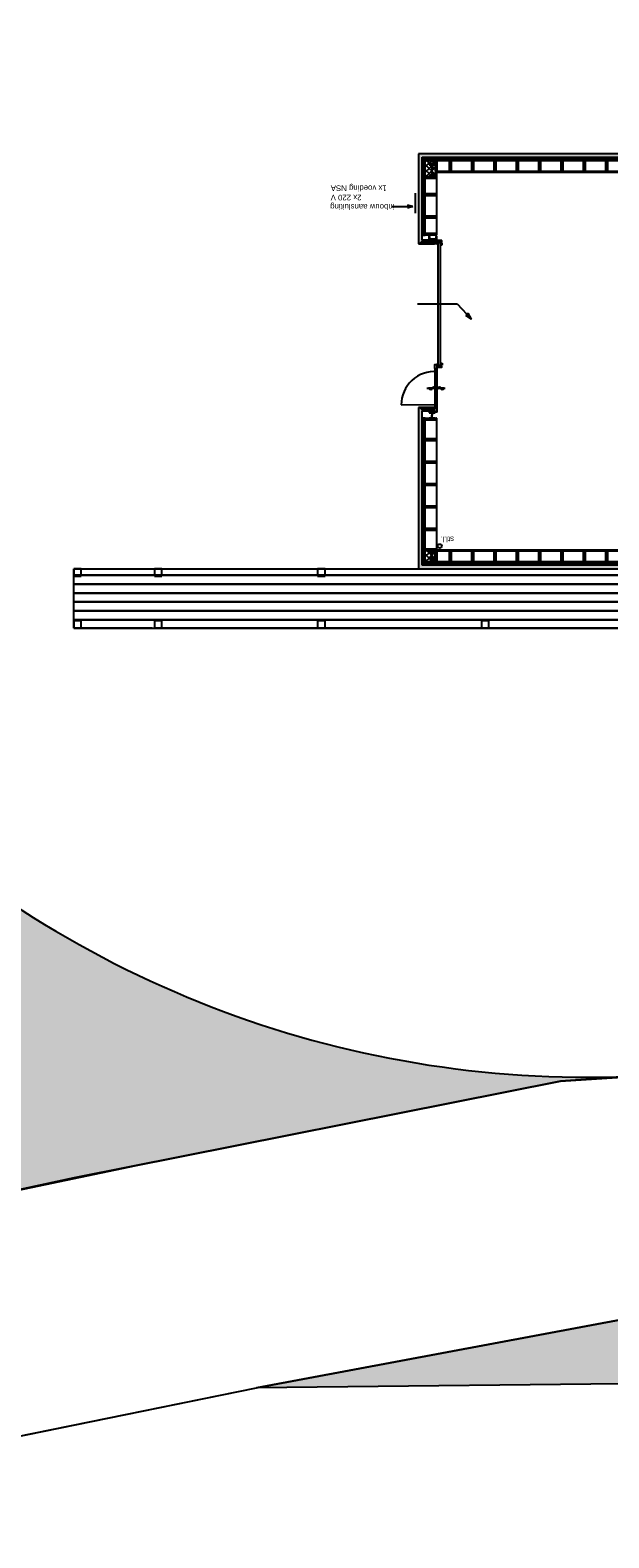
# Model space of a CAD drawing. Header units: metres. Extents: x 69472 to 71247, y 407524 to 411041.
# Tile 4 of 18: x 70286 to 70301, y 409247 to 409287. Entities that reach past the tile are written whole.
import ezdxf

# ---------------------------------------------------------------- set-up
doc = ezdxf.new("R2010")
doc.units = ezdxf.units.M
for name, color, linetype in [('N-BOCHTVERBREDING', 251, 'Continuous'), ('N-BOCHTVERBREDING-A', 253, 'Continuous'), ('N-GEBOUW', 251, 'Continuous')]:
    doc.layers.add(name, color=color, linetype=linetype)
doc.layers.add('N-OVERIG', color=251, linetype='Continuous', lineweight=5)
doc.styles.add('Arial', font='arial.ttf')

msp = doc.modelspace()

# ---------------------------------------------------------------- hatches: boundary and pattern name
at = {"layer": 'N-BOCHTVERBREDING-A', "lineweight": -2, "transparency": 33554534}
h = msp.add_hatch(color=256, dxfattribs=at)
h.dxf.hatch_style = 1
edge = h.paths.add_edge_path()
edge.add_line((70302.661, 409259.18), (70300.08, 409259.01))
edge.add_line((70300.08, 409259.01), (70287.02, 409256.42))
edge.add_line((70287.02, 409256.42), (70282.11, 409255.36))
edge.add_line((70282.11, 409255.36), (70278.82, 409255.71))
edge.add_line((70278.82, 409255.71), (70274.75, 409258.18))
edge.add_line((70274.75, 409258.18), (70272.49, 409261.76))
edge.add_line((70272.49, 409261.76), (70272.03, 409270.27))
edge.add_line((70272.03, 409270.27), (70272.18, 409278.53))
edge.add_line((70272.18, 409278.53), (70272.55, 409282.08))
edge.add_line((70272.55, 409282.08), (70272.818, 409287.227))
edge.add_arc((70300.818, 409287.12), 28, 179.7801, 273.7749)
h = msp.add_hatch(color=256, dxfattribs=at)
h.dxf.hatch_style = 1
h.paths.add_polyline_path([(70303.346, 409250.902), (70291.92, 409250.78), (70303.26, 409252.9), (70316.46, 409253.47), (70330.55, 409253.79), (70367.27, 409254.94), (70406.15, 409256), (70417.861, 409256.375), (70399.397, 409253.815), (70367.325, 409252.941), (70330.604, 409251.791), (70316.526, 409251.471)])
at = {"layer": 'N-GEBOUW', "lineweight": -2}
for points in [[(70296.267, 409283.918), (70296.362, 409283.823), (70313.535, 409283.824), (70313.535, 409283.919)], [(70296.267, 409281.499), (70296.362, 409281.594), (70296.362, 409283.823), (70296.267, 409283.918)], [(70296.362, 409281.594), (70296.267, 409281.499), (70296.695, 409281.5), (70296.695, 409281.595)], [(70296.695, 409277.012), (70296.695, 409277.107), (70296.267, 409277.106), (70296.362, 409277.011)], [(70296.267, 409272.773), (70296.362, 409272.868), (70296.362, 409277.011), (70296.267, 409277.106)], [(70302.357, 409272.773), (70302.357, 409272.868), (70296.362, 409272.868), (70296.267, 409272.773)]]:
    msp.add_hatch(color=256, dxfattribs=at).paths.add_polyline_path(points, flags=0)

# ---------------------------------------------------------------- linework, layer by layer
at = {"layer": 'N-BOCHTVERBREDING', "lineweight": -2}
msp.add_lwpolyline([(70302.661, 409259.18), (70300.08, 409259.01), (70287.02, 409256.42), (70282.11, 409255.36), (70278.82, 409255.71), (70274.75, 409258.18), (70272.49, 409261.76), (70272.03, 409270.27), (70272.18, 409278.53), (70272.55, 409282.08), (70272.818, 409287.227, 0.434785)], format="xyb", close=True, dxfattribs=at)
msp.add_lwpolyline([(70272.818, 409287.227, 0.434785), (70302.661, 409259.18)], format="xyb", dxfattribs=at)
for points in [[(70303.346, 409250.902), (70316.526, 409251.471), (70330.604, 409251.791), (70367.325, 409252.941), (70399.397, 409253.815), (70417.861, 409256.375), (70406.15, 409256), (70367.27, 409254.94), (70330.55, 409253.79), (70316.46, 409253.47), (70303.26, 409252.9), (70291.92, 409250.78)], [(70303.346, 409250.902), (70291.92, 409250.78)]]:
    msp.add_lwpolyline(points, dxfattribs=at)
at = {"layer": 'N-GEBOUW', "lineweight": -2}
for p, q in [((70313.535, 409283.919), (70296.267, 409283.918)), ((70296.267, 409283.918), (70296.267, 409281.499)), ((70296.362, 409283.823), (70313.535, 409283.824)), ((70296.362, 409281.594), (70296.362, 409283.823)), ((70296.397, 409283.788), (70296.397, 409281.729)), ((70308.066, 409283.788), (70296.397, 409283.788)), ((70296.427, 409283.758), (70296.427, 409281.729)), ((70296.427, 409281.729), (70296.427, 409283.758)), ((70308.066, 409283.758), (70296.427, 409283.758)), ((70296.427, 409283.758), (70308.066, 409283.758)), ((70296.48, 409283.736), (70296.449, 409283.704)), ((70296.449, 409281.729), (70296.449, 409283.736)), ((70296.449, 409283.736), (70308.066, 409283.736)), ((70296.519, 409283.633), (70296.449, 409283.563)), ((70296.449, 409283.626), (70296.552, 409283.523)), ((70296.552, 409283.524), (70296.449, 409283.421)), ((70296.449, 409283.485), (70296.552, 409283.382)), ((70296.48, 409283.736), (70296.552, 409283.664)), ((70296.552, 409283.666), (70296.519, 409283.633)), ((70296.622, 409283.736), (70296.552, 409283.666)), ((70296.552, 409283.664), (70296.583, 409283.633)), ((70296.712, 409283.633), (70296.552, 409283.633)), ((70296.552, 409283.633), (70296.552, 409283.622)), ((70296.552, 409283.622), (70296.61, 409283.622)), ((70296.628, 409283.6), (70296.552, 409283.524)), ((70296.552, 409283.523), (70296.589, 409283.486)), ((70296.642, 409283.473), (70296.552, 409283.383)), ((70296.596, 409283.62), (70296.628, 409283.588)), ((70296.602, 409283.473), (70296.749, 409283.326)), ((70296.749, 409283.439), (70296.613, 409283.303)), ((70296.621, 409283.736), (70296.712, 409283.646)), ((70296.628, 409283.604), (70296.628, 409283.333)), ((70296.635, 409283.333), (70296.635, 409283.604)), ((70296.647, 409283.619), (70296.636, 409283.609)), ((70296.636, 409283.58), (70296.712, 409283.504)), ((70296.653, 409283.622), (70296.712, 409283.622)), ((70296.712, 409283.543), (70296.655, 409283.486)), ((70296.712, 409283.684), (70296.66, 409283.633)), ((70296.756, 409283.736), (70296.712, 409283.736)), ((70296.712, 409283.736), (70296.712, 409283.436)), ((70296.712, 409283.622), (70296.712, 409283.633)), ((70296.712, 409283.436), (70296.756, 409283.436)), ((70296.743, 409283.473), (70296.749, 409283.467)), ((70296.749, 409283.436), (70296.749, 409281.73)), ((70308.075, 409283.436), (70296.749, 409283.436)), ((70297.1, 409283.736), (70296.756, 409283.736)), ((70296.756, 409283.736), (70296.756, 409283.436)), ((70296.756, 409283.436), (70296.756, 409283.736)), ((70296.756, 409283.436), (70297.1, 409283.436)), ((70296.764, 409281.73), (70296.764, 409283.421)), ((70296.764, 409283.421), (70308.066, 409283.421)), ((70297.1, 409283.436), (70297.1, 409283.736)), ((70297.144, 409283.736), (70297.1, 409283.736)), ((70297.1, 409283.736), (70297.1, 409283.436)), ((70297.1, 409283.436), (70297.144, 409283.436)), ((70297.7, 409283.736), (70297.144, 409283.736)), ((70297.144, 409283.736), (70297.144, 409283.436)), ((70297.144, 409283.436), (70297.144, 409283.736)), ((70297.144, 409283.436), (70297.7, 409283.436)), ((70297.7, 409283.436), (70297.7, 409283.736)), ((70297.744, 409283.736), (70297.7, 409283.736)), ((70297.7, 409283.736), (70297.7, 409283.436)), ((70297.7, 409283.436), (70297.744, 409283.436)), ((70298.3, 409283.736), (70297.744, 409283.736)), ((70297.744, 409283.736), (70297.744, 409283.436)), ((70297.744, 409283.436), (70297.744, 409283.736)), ((70297.744, 409283.436), (70298.3, 409283.436)), ((70298.3, 409283.436), (70298.3, 409283.736)), ((70298.344, 409283.736), (70298.3, 409283.736)), ((70298.3, 409283.736), (70298.3, 409283.436)), ((70298.3, 409283.436), (70298.344, 409283.436)), ((70298.9, 409283.736), (70298.344, 409283.736)), ((70298.344, 409283.736), (70298.344, 409283.436)), ((70298.344, 409283.436), (70298.344, 409283.736)), ((70298.344, 409283.436), (70298.9, 409283.436)), ((70298.9, 409283.436), (70298.9, 409283.736)), ((70298.944, 409283.736), (70298.9, 409283.736)), ((70298.9, 409283.736), (70298.9, 409283.436)), ((70298.9, 409283.436), (70298.944, 409283.436)), ((70299.5, 409283.736), (70298.944, 409283.736)), ((70298.944, 409283.736), (70298.944, 409283.436)), ((70298.944, 409283.436), (70298.944, 409283.736)), ((70298.944, 409283.436), (70299.5, 409283.436)), ((70299.5, 409283.436), (70299.5, 409283.736)), ((70299.544, 409283.736), (70299.5, 409283.736)), ((70299.5, 409283.736), (70299.5, 409283.436)), ((70299.5, 409283.436), (70299.544, 409283.436)), ((70300.1, 409283.736), (70299.544, 409283.736)), ((70299.544, 409283.736), (70299.544, 409283.436)), ((70299.544, 409283.436), (70299.544, 409283.736)), ((70299.544, 409283.436), (70300.1, 409283.436)), ((70300.1, 409283.436), (70300.1, 409283.736)), ((70300.144, 409283.736), (70300.1, 409283.736)), ((70300.1, 409283.736), (70300.1, 409283.436)), ((70300.1, 409283.436), (70300.144, 409283.436)), ((70300.7, 409283.736), (70300.144, 409283.736)), ((70300.144, 409283.736), (70300.144, 409283.436)), ((70300.144, 409283.436), (70300.144, 409283.736)), ((70300.144, 409283.436), (70300.7, 409283.436)), ((70300.7, 409283.436), (70300.7, 409283.736)), ((70300.744, 409283.736), (70300.7, 409283.736)), ((70300.7, 409283.736), (70300.7, 409283.436)), ((70300.7, 409283.436), (70300.744, 409283.436)), ((70301.3, 409283.736), (70300.744, 409283.736)), ((70300.744, 409283.736), (70300.744, 409283.436)), ((70300.744, 409283.436), (70300.744, 409283.736)), ((70300.744, 409283.436), (70301.3, 409283.436)), ((70301.3, 409283.436), (70301.3, 409283.736)), ((70301.344, 409283.736), (70301.3, 409283.736)), ((70301.3, 409283.736), (70301.3, 409283.436)), ((70301.3, 409283.436), (70301.344, 409283.436)), ((70301.9, 409283.736), (70301.344, 409283.736)), ((70301.344, 409283.736), (70301.344, 409283.436)), ((70301.344, 409283.436), (70301.344, 409283.736)), ((70301.344, 409283.436), (70301.9, 409283.436)), ((70296.449, 409283.343), (70296.489, 409283.303)), ((70296.449, 409283.259), (70296.449, 409283.303)), ((70296.449, 409283.303), (70296.749, 409283.303)), ((70296.449, 409282.838), (70296.449, 409283.259)), ((70296.449, 409283.259), (70296.749, 409283.259)), ((70296.749, 409283.259), (70296.449, 409283.259)), ((70296.552, 409283.383), (70296.472, 409283.303)), ((70296.552, 409283.382), (70296.63, 409283.303)), ((70296.61, 409283.315), (70296.552, 409283.315)), ((70296.552, 409283.315), (70296.552, 409283.303)), ((70296.552, 409283.303), (70296.712, 409283.303)), ((70296.712, 409283.315), (70296.653, 409283.315)), ((70296.712, 409283.303), (70296.712, 409283.315)), ((70296.749, 409283.303), (70296.749, 409283.259)), ((70296.749, 409283.259), (70296.749, 409282.838)), ((70296.178, 409282.862), (70296.178, 409282.318)), ((70296.749, 409282.838), (70296.449, 409282.838)), ((70296.449, 409282.794), (70296.449, 409282.838)), ((70296.449, 409282.838), (70296.749, 409282.838)), ((70296.449, 409282.238), (70296.449, 409282.794)), ((70296.449, 409282.794), (70296.749, 409282.794)), ((70296.749, 409282.794), (70296.449, 409282.794)), ((70296.749, 409282.838), (70296.749, 409282.794)), ((70296.749, 409282.794), (70296.749, 409282.238)), ((70295.544, 409282.499), (70296.12, 409282.499)), ((70296.12, 409282.499), (70295.97, 409282.539)), ((70296.12, 409282.499), (70295.97, 409282.459)), ((70296.749, 409282.238), (70296.449, 409282.238)), ((70296.449, 409282.194), (70296.449, 409282.238)), ((70296.449, 409282.238), (70296.749, 409282.238)), ((70296.749, 409282.238), (70296.749, 409282.194)), ((70296.449, 409281.773), (70296.449, 409282.194)), ((70296.449, 409282.194), (70296.749, 409282.194)), ((70296.749, 409282.194), (70296.449, 409282.194)), ((70296.749, 409282.194), (70296.749, 409281.774)), ((70296.267, 409281.499), (70296.695, 409281.5)), ((70296.695, 409281.595), (70296.362, 409281.594)), ((70296.362, 409281.594), (70296.422, 409281.594)), ((70296.397, 409281.729), (70296.427, 409281.729)), ((70296.427, 409281.729), (70296.449, 409281.729)), ((70296.749, 409281.774), (70296.449, 409281.773)), ((70296.449, 409281.773), (70296.749, 409281.774)), ((70296.449, 409281.729), (70296.449, 409281.773)), ((70296.749, 409281.73), (70296.449, 409281.729)), ((70296.552, 409281.627), (70296.552, 409281.702)), ((70296.552, 409281.702), (70296.555, 409281.702)), ((70296.752, 409281.627), (70296.552, 409281.627)), ((70296.561, 409281.696), (70296.565, 409281.646)), ((70296.576, 409281.635), (70296.727, 409281.635)), ((70296.695, 409281.5), (70296.695, 409281.595)), ((70296.704, 409281.621), (70296.704, 409281.513)), ((70296.708, 409281.621), (70296.708, 409281.513)), ((70296.758, 409281.627), (70296.71, 409281.627)), ((70296.758, 409281.623), (70296.71, 409281.623)), ((70296.71, 409281.511), (70296.758, 409281.511)), ((70296.71, 409281.507), (70296.758, 409281.507)), ((70296.739, 409281.646), (70296.743, 409281.696)), ((70296.749, 409281.774), (70296.749, 409281.73)), ((70296.749, 409281.73), (70296.764, 409281.73)), ((70296.749, 409281.702), (70296.752, 409281.702)), ((70296.752, 409281.702), (70296.752, 409281.627)), ((70296.76, 409281.513), (70296.76, 409281.621)), ((70296.764, 409281.513), (70296.764, 409281.621)), ((70296.764, 409281.502), (70296.764, 409281.582)), ((70296.766, 409281.585), (70296.894, 409281.585)), ((70296.894, 409281.583), (70296.766, 409281.583)), ((70296.766, 409281.582), (70296.766, 409281.502)), ((70296.766, 409281.502), (70296.775, 409281.502)), ((70296.775, 409281.5), (70296.766, 409281.5)), ((70296.776, 409281.502), (70296.776, 409281.511)), ((70296.777, 409281.499), (70296.777, 409281.499)), ((70296.777, 409281.499), (70296.777, 409281.499)), ((70296.777, 409281.499), (70296.777, 409281.499)), ((70296.778, 409281.511), (70296.778, 409281.502)), ((70296.78, 409281.499), (70296.778, 409281.498)), ((70296.778, 409281.498), (70296.78, 409281.499)), ((70296.778, 409281.498), (70296.78, 409281.499)), ((70296.78, 409281.512), (70296.779, 409281.509)), ((70296.779, 409281.509), (70296.779, 409281.503)), ((70296.78, 409281.516), (70296.781, 409281.516)), ((70296.781, 409281.514), (70296.78, 409281.514)), ((70296.781, 409281.512), (70296.78, 409281.512)), ((70296.781, 409281.5), (70296.78, 409281.5)), ((70296.78, 409281.5), (70296.781, 409281.5)), ((70296.78, 409281.5), (70296.781, 409281.5)), ((70296.783, 409281.509), (70296.781, 409281.512)), ((70296.783, 409281.502), (70296.783, 409281.509)), ((70296.787, 409281.502), (70296.783, 409281.502)), ((70296.787, 409281.502), (70296.783, 409281.502)), ((70296.787, 409281.502), (70296.783, 409281.502)), ((70296.784, 409281.502), (70296.784, 409281.511)), ((70296.786, 409281.502), (70296.784, 409281.502)), ((70296.789, 409281.5), (70296.784, 409281.5)), ((70296.784, 409281.5), (70296.789, 409281.5)), ((70296.784, 409281.5), (70296.789, 409281.5)), ((70296.787, 409281.517), (70296.786, 409281.515)), ((70296.787, 409281.517), (70296.786, 409281.515)), ((70296.787, 409281.517), (70296.786, 409281.515)), ((70296.786, 409281.514), (70296.787, 409281.513)), ((70296.786, 409281.514), (70296.787, 409281.513)), ((70296.786, 409281.514), (70296.787, 409281.513)), ((70296.786, 409281.511), (70296.786, 409281.502)), ((70296.787, 409281.511), (70296.787, 409281.502)), ((70296.787, 409281.511), (70296.787, 409281.502)), ((70296.787, 409281.511), (70296.787, 409281.502)), ((70296.788, 409281.517), (70296.788, 409281.517)), ((70296.789, 409281.516), (70296.789, 409281.5)), ((70296.789, 409281.5), (70296.789, 409281.516)), ((70296.789, 409281.5), (70296.789, 409281.516)), ((70296.791, 409281.525), (70296.791, 409278.241)), ((70296.856, 409281.525), (70296.791, 409281.525)), ((70296.791, 409281.479), (70296.791, 409281.483)), ((70296.791, 409281.479), (70296.791, 409281.483)), ((70296.845, 409281.58), (70296.845, 409281.56)), ((70296.883, 409281.583), (70296.847, 409281.583)), ((70296.847, 409281.581), (70296.883, 409281.581)), ((70296.847, 409281.56), (70296.847, 409281.58)), ((70296.85, 409281.56), (70296.847, 409281.56)), ((70296.847, 409281.558), (70296.85, 409281.558)), ((70296.85, 409281.558), (70296.85, 409281.56)), ((70296.9, 409281.525), (70296.856, 409281.525)), ((70296.856, 409281.525), (70296.856, 409281.475)), ((70296.856, 409278.241), (70296.856, 409281.525)), ((70296.856, 409281.475), (70296.9, 409281.475)), ((70296.89, 409281.578), (70296.859, 409281.578)), ((70296.89, 409281.562), (70296.859, 409281.562)), ((70296.865, 409281.562), (70296.865, 409281.56)), ((70296.883, 409281.562), (70296.865, 409281.562)), ((70296.865, 409281.562), (70296.865, 409281.56)), ((70296.883, 409281.56), (70296.865, 409281.56)), ((70296.865, 409281.56), (70296.883, 409281.56)), ((70296.881, 409281.56), (70296.867, 409281.56)), ((70296.867, 409281.56), (70296.867, 409281.466)), ((70296.867, 409281.466), (70296.881, 409281.466)), ((70296.867, 409281.466), (70296.881, 409281.466)), ((70296.881, 409281.466), (70296.881, 409281.56)), ((70296.892, 409281.58), (70296.883, 409281.583)), ((70296.883, 409281.581), (70296.892, 409281.578)), ((70296.883, 409281.562), (70296.883, 409281.56)), ((70296.883, 409281.56), (70296.883, 409281.562)), ((70296.892, 409281.562), (70296.887, 409281.561)), ((70296.887, 409281.561), (70296.888, 409281.559)), ((70296.888, 409281.559), (70296.892, 409281.56)), ((70296.894, 409281.585), (70296.894, 409281.583)), ((70296.898, 409281.57), (70296.898, 409281.57)), ((70296.9, 409281.57), (70296.9, 409281.57)), ((70296.9, 409281.475), (70296.9, 409281.525)), ((70296.242, 409279.883), (70297.308, 409279.883)), ((70297.308, 409279.883), (70297.69, 409279.474)), ((70297.606, 409279.633), (70297.538, 409279.569)), ((70297.69, 409279.474), (70297.538, 409279.569)), ((70297.69, 409279.474), (70297.606, 409279.633)), ((70296.704, 409278.146), (70296.704, 409278.254)), ((70296.708, 409278.146), (70296.708, 409278.254)), ((70296.71, 409278.26), (70296.758, 409278.26)), ((70296.71, 409278.256), (70296.758, 409278.256)), ((70296.76, 409278.254), (70296.76, 409278.146)), ((70296.764, 409278.264), (70296.764, 409278.184)), ((70296.764, 409278.254), (70296.764, 409278.146)), ((70296.775, 409278.267), (70296.766, 409278.267)), ((70296.766, 409278.265), (70296.775, 409278.265)), ((70296.766, 409278.184), (70296.766, 409278.264)), ((70296.894, 409278.184), (70296.766, 409278.184)), ((70296.766, 409278.182), (70296.894, 409278.182)), ((70296.776, 409278.264), (70296.776, 409278.255)), ((70296.777, 409278.267), (70296.777, 409278.267)), ((70296.777, 409278.267), (70296.777, 409278.267)), ((70296.777, 409278.267), (70296.777, 409278.267)), ((70296.778, 409278.255), (70296.778, 409278.264)), ((70296.78, 409278.267), (70296.779, 409278.268)), ((70296.779, 409278.268), (70296.78, 409278.267)), ((70296.779, 409278.268), (70296.78, 409278.267)), ((70296.779, 409278.257), (70296.779, 409278.264)), ((70296.78, 409278.254), (70296.779, 409278.257)), ((70296.781, 409278.254), (70296.78, 409278.254)), ((70296.781, 409278.253), (70296.78, 409278.253)), ((70296.78, 409278.251), (70296.781, 409278.251)), ((70296.781, 409278.267), (70296.781, 409278.267)), ((70296.781, 409278.267), (70296.781, 409278.267)), ((70296.781, 409278.267), (70296.781, 409278.267)), ((70296.783, 409278.257), (70296.781, 409278.254)), ((70296.787, 409278.265), (70296.783, 409278.265)), ((70296.787, 409278.265), (70296.783, 409278.265)), ((70296.787, 409278.265), (70296.783, 409278.265)), ((70296.783, 409278.265), (70296.783, 409278.257)), ((70296.789, 409278.267), (70296.784, 409278.267)), ((70296.784, 409278.267), (70296.789, 409278.267)), ((70296.784, 409278.267), (70296.789, 409278.267)), ((70296.784, 409278.264), (70296.784, 409278.255)), ((70296.786, 409278.264), (70296.784, 409278.264)), ((70296.786, 409278.255), (70296.786, 409278.264)), ((70296.786, 409278.252), (70296.787, 409278.253)), ((70296.786, 409278.252), (70296.787, 409278.253)), ((70296.786, 409278.252), (70296.787, 409278.253)), ((70296.788, 409278.249), (70296.786, 409278.251)), ((70296.788, 409278.249), (70296.786, 409278.251)), ((70296.788, 409278.249), (70296.786, 409278.251)), ((70296.787, 409278.255), (70296.787, 409278.265)), ((70296.787, 409278.255), (70296.787, 409278.265)), ((70296.787, 409278.255), (70296.787, 409278.265)), ((70296.788, 409278.249), (70296.788, 409278.249)), ((70296.789, 409278.25), (70296.789, 409278.267)), ((70296.789, 409278.267), (70296.789, 409278.25)), ((70296.789, 409278.267), (70296.789, 409278.25)), ((70296.791, 409278.287), (70296.791, 409278.283)), ((70296.791, 409278.287), (70296.791, 409278.283)), ((70296.791, 409278.241), (70296.856, 409278.241)), ((70296.845, 409278.186), (70296.845, 409278.206)), ((70296.847, 409278.208), (70296.85, 409278.208)), ((70296.85, 409278.206), (70296.847, 409278.206)), ((70296.847, 409278.206), (70296.847, 409278.186)), ((70296.847, 409278.185), (70296.883, 409278.185)), ((70296.883, 409278.183), (70296.847, 409278.183)), ((70296.85, 409278.208), (70296.85, 409278.206)), ((70296.856, 409278.241), (70296.856, 409278.291)), ((70296.856, 409278.291), (70296.9, 409278.291)), ((70296.9, 409278.241), (70296.856, 409278.241)), ((70296.89, 409278.204), (70296.859, 409278.204)), ((70296.89, 409278.188), (70296.859, 409278.188)), ((70296.883, 409278.206), (70296.865, 409278.206)), ((70296.865, 409278.204), (70296.865, 409278.206)), ((70296.865, 409278.204), (70296.865, 409278.206)), ((70296.865, 409278.206), (70296.883, 409278.206)), ((70296.883, 409278.204), (70296.865, 409278.204)), ((70296.867, 409278.301), (70296.881, 409278.301)), ((70296.867, 409278.206), (70296.867, 409278.301)), ((70296.867, 409278.301), (70296.881, 409278.301)), ((70296.881, 409278.206), (70296.867, 409278.206)), ((70296.881, 409278.301), (70296.881, 409278.206)), ((70296.883, 409278.204), (70296.883, 409278.206)), ((70296.883, 409278.206), (70296.883, 409278.204)), ((70296.883, 409278.185), (70296.892, 409278.188)), ((70296.893, 409278.186), (70296.883, 409278.184)), ((70296.887, 409278.205), (70296.888, 409278.207)), ((70296.892, 409278.204), (70296.887, 409278.205)), ((70296.888, 409278.207), (70296.893, 409278.206)), ((70296.894, 409278.182), (70296.894, 409278.184)), ((70296.898, 409278.196), (70296.898, 409278.196)), ((70296.9, 409278.291), (70296.9, 409278.241)), ((70296.9, 409278.196), (70296.9, 409278.196)), ((70296.704, 409278.14), (70296.704, 409278.07)), ((70296.771, 409278.14), (70296.704, 409278.14)), ((70296.704, 409278.07), (70296.771, 409278.07)), ((70296.704, 409278.07), (70296.704, 409277.17)), ((70296.771, 409278.07), (70296.704, 409278.07)), ((70296.758, 409278.144), (70296.71, 409278.144)), ((70296.758, 409278.14), (70296.71, 409278.14)), ((70296.771, 409278.07), (70296.771, 409278.14)), ((70296.771, 409277.17), (70296.771, 409278.07)), ((70296.49, 409277.62), (70296.984, 409277.62)), ((70296.959, 409277.62), (70296.539, 409277.62)), ((70296.704, 409277.17), (70295.804, 409277.169)), ((70296.695, 409277.107), (70296.267, 409277.106)), ((70296.267, 409277.106), (70296.267, 409272.773)), ((70296.362, 409277.011), (70296.695, 409277.012)), ((70296.362, 409272.868), (70296.362, 409277.011)), ((70296.712, 409276.975), (70296.552, 409276.975)), ((70296.552, 409276.975), (70296.552, 409276.962)), ((70296.552, 409276.962), (70296.613, 409276.962)), ((70296.628, 409276.947), (70296.628, 409276.895)), ((70296.636, 409276.947), (70296.636, 409276.895)), ((70296.651, 409276.962), (70296.712, 409276.962)), ((70296.695, 409277.012), (70296.695, 409277.107)), ((70296.704, 409277.17), (70296.704, 409277.1)), ((70296.771, 409277.17), (70296.704, 409277.17)), ((70296.704, 409277.17), (70296.771, 409277.17)), ((70296.704, 409277.1), (70296.771, 409277.1)), ((70296.704, 409276.986), (70296.704, 409277.094)), ((70296.708, 409276.986), (70296.708, 409277.094)), ((70296.71, 409277.1), (70296.758, 409277.1)), ((70296.71, 409277.096), (70296.758, 409277.096)), ((70296.758, 409276.984), (70296.71, 409276.984)), ((70296.758, 409276.98), (70296.71, 409276.98)), ((70296.712, 409276.962), (70296.712, 409276.975)), ((70296.76, 409277.094), (70296.76, 409276.986)), ((70296.764, 409277.094), (70296.764, 409276.986)), ((70296.771, 409277.1), (70296.771, 409277.17)), ((70296.427, 409276.814), (70296.397, 409276.814)), ((70296.397, 409276.814), (70296.397, 409272.903)), ((70296.449, 409276.814), (70296.427, 409276.814)), ((70296.427, 409276.814), (70296.427, 409272.933)), ((70296.427, 409272.933), (70296.427, 409276.814)), ((70296.449, 409276.814), (70296.749, 409276.814)), ((70296.449, 409276.77), (70296.449, 409276.814)), ((70296.449, 409272.955), (70296.449, 409276.814)), ((70296.449, 409276.77), (70296.749, 409276.771)), ((70296.749, 409276.771), (70296.449, 409276.77)), ((70296.449, 409276.257), (70296.449, 409276.77)), ((70296.552, 409276.814), (70296.552, 409276.828)), ((70296.552, 409276.828), (70296.613, 409276.828)), ((70296.712, 409276.814), (70296.552, 409276.814)), ((70296.628, 409276.843), (70296.628, 409276.895)), ((70296.636, 409276.843), (70296.636, 409276.895)), ((70296.651, 409276.828), (70296.712, 409276.828)), ((70296.712, 409276.828), (70296.712, 409276.814)), ((70296.749, 409276.814), (70296.749, 409276.771)), ((70296.764, 409276.814), (70296.749, 409276.814)), ((70296.749, 409276.814), (70296.749, 409273.255)), ((70296.749, 409276.771), (70296.749, 409276.257)), ((70296.764, 409273.27), (70296.764, 409276.814)), ((70296.749, 409276.257), (70296.449, 409276.257)), ((70296.449, 409276.213), (70296.449, 409276.257)), ((70296.449, 409276.257), (70296.749, 409276.257)), ((70296.449, 409275.657), (70296.449, 409276.213)), ((70296.449, 409276.213), (70296.749, 409276.213)), ((70296.749, 409276.213), (70296.449, 409276.213)), ((70296.749, 409276.257), (70296.749, 409276.213)), ((70296.749, 409276.213), (70296.749, 409275.657)), ((70296.749, 409275.657), (70296.449, 409275.657)), ((70296.449, 409275.613), (70296.449, 409275.657)), ((70296.449, 409275.657), (70296.749, 409275.657)), ((70296.449, 409275.057), (70296.449, 409275.613)), ((70296.449, 409275.613), (70296.749, 409275.613)), ((70296.749, 409275.613), (70296.449, 409275.613)), ((70296.749, 409275.657), (70296.749, 409275.613)), ((70296.749, 409275.613), (70296.749, 409275.057)), ((70296.749, 409275.057), (70296.449, 409275.057)), ((70296.449, 409275.013), (70296.449, 409275.057)), ((70296.449, 409275.057), (70296.749, 409275.057)), ((70296.449, 409274.457), (70296.449, 409275.013)), ((70296.449, 409275.013), (70296.749, 409275.013)), ((70296.749, 409275.013), (70296.449, 409275.013)), ((70296.749, 409275.057), (70296.749, 409275.013)), ((70296.749, 409275.013), (70296.749, 409274.457)), ((70296.749, 409274.457), (70296.449, 409274.457)), ((70296.449, 409274.413), (70296.449, 409274.457)), ((70296.449, 409274.457), (70296.749, 409274.457)), ((70296.449, 409273.857), (70296.449, 409274.413)), ((70296.449, 409274.413), (70296.749, 409274.413)), ((70296.749, 409274.413), (70296.449, 409274.413)), ((70296.749, 409274.457), (70296.749, 409274.413)), ((70296.749, 409274.413), (70296.749, 409273.857)), ((70296.749, 409273.857), (70296.449, 409273.857)), ((70296.449, 409273.813), (70296.449, 409273.857)), ((70296.449, 409273.857), (70296.749, 409273.857)), ((70296.449, 409273.299), (70296.449, 409273.813)), ((70296.449, 409273.813), (70296.749, 409273.813)), ((70296.749, 409273.813), (70296.449, 409273.813)), ((70296.749, 409273.857), (70296.749, 409273.813)), ((70296.749, 409273.813), (70296.749, 409273.299)), ((70296.749, 409273.299), (70296.449, 409273.299)), ((70296.449, 409273.255), (70296.449, 409273.299)), ((70296.449, 409273.299), (70296.749, 409273.299)), ((70296.749, 409273.299), (70296.749, 409273.255)), ((70296.397, 409272.903), (70302.412, 409272.903)), ((70296.427, 409272.933), (70302.412, 409272.933)), ((70302.412, 409272.933), (70296.427, 409272.933)), ((70296.749, 409273.255), (70296.449, 409273.255)), ((70296.465, 409273.255), (70296.449, 409273.239)), ((70296.552, 409273.201), (70296.449, 409273.098)), ((70296.449, 409273.161), (70296.552, 409273.058)), ((70296.551, 409273.058), (70296.449, 409272.956)), ((70296.449, 409273.019), (70296.513, 409272.955)), ((70302.412, 409272.955), (70296.449, 409272.955)), ((70296.496, 409273.255), (70296.552, 409273.199)), ((70296.552, 409273.059), (70296.551, 409273.058)), ((70296.712, 409273.218), (70296.552, 409273.218)), ((70296.552, 409273.218), (70296.552, 409273.205)), ((70296.552, 409273.205), (70296.613, 409273.205)), ((70296.556, 409273.205), (70296.552, 409273.201)), ((70296.552, 409273.199), (70296.628, 409273.123)), ((70296.552, 409273.058), (70296.552, 409273.071)), ((70296.552, 409273.071), (70296.613, 409273.071)), ((70296.712, 409273.058), (70296.552, 409273.058)), ((70296.552, 409273.058), (70296.655, 409272.955)), ((70296.552, 409273.058), (70296.552, 409273.058)), ((70296.628, 409273.135), (70296.564, 409273.071)), ((70296.606, 409273.255), (70296.569, 409273.218)), ((70296.692, 409273.058), (70296.589, 409272.955)), ((70296.628, 409273.19), (70296.628, 409273.138)), ((70296.628, 409273.086), (70296.628, 409273.138)), ((70296.698, 409273.205), (70296.636, 409273.143)), ((70296.636, 409273.19), (70296.636, 409273.138)), ((70296.636, 409273.086), (70296.636, 409273.138)), ((70296.636, 409273.115), (70296.68, 409273.071)), ((70296.638, 409273.255), (70296.675, 409273.218)), ((70296.651, 409273.205), (70296.712, 409273.205)), ((70296.651, 409273.071), (70296.712, 409273.071)), ((70296.688, 409273.205), (70296.712, 409273.181)), ((70296.693, 409273.058), (70296.712, 409273.039)), ((70296.712, 409273.078), (70296.705, 409273.071)), ((70296.712, 409273.219), (70296.711, 409273.218)), ((70296.712, 409272.955), (70296.712, 409273.255)), ((70296.712, 409273.255), (70296.756, 409273.255)), ((70296.712, 409273.205), (70296.712, 409273.218)), ((70296.712, 409273.071), (70296.712, 409273.058)), ((70296.756, 409272.955), (70296.712, 409272.955)), ((70296.749, 409273.255), (70302.412, 409273.255)), ((70296.756, 409272.955), (70296.756, 409273.255)), ((70296.756, 409273.255), (70297.1, 409273.255)), ((70296.756, 409273.255), (70296.756, 409272.955)), ((70297.1, 409272.955), (70296.756, 409272.955)), ((70302.412, 409273.27), (70296.764, 409273.27)), ((70297.1, 409273.255), (70297.1, 409272.955)), ((70297.1, 409272.955), (70297.1, 409273.255)), ((70297.1, 409273.255), (70297.144, 409273.255)), ((70297.144, 409272.955), (70297.1, 409272.955)), ((70297.144, 409272.955), (70297.144, 409273.255)), ((70297.144, 409273.255), (70297.7, 409273.255)), ((70297.144, 409273.255), (70297.144, 409272.955)), ((70297.7, 409272.955), (70297.144, 409272.955)), ((70297.7, 409273.255), (70297.7, 409272.955)), ((70297.7, 409272.955), (70297.7, 409273.255)), ((70297.7, 409273.255), (70297.744, 409273.255)), ((70297.744, 409272.955), (70297.7, 409272.955)), ((70297.744, 409272.955), (70297.744, 409273.255)), ((70297.744, 409273.255), (70298.3, 409273.255)), ((70297.744, 409273.255), (70297.744, 409272.955)), ((70298.3, 409272.955), (70297.744, 409272.955)), ((70298.3, 409273.255), (70298.3, 409272.955)), ((70298.3, 409272.955), (70298.3, 409273.255)), ((70298.3, 409273.255), (70298.344, 409273.255)), ((70298.344, 409272.955), (70298.3, 409272.955)), ((70298.344, 409272.955), (70298.344, 409273.255)), ((70298.344, 409273.255), (70298.9, 409273.255)), ((70298.344, 409273.255), (70298.344, 409272.955)), ((70298.9, 409272.955), (70298.344, 409272.955)), ((70298.9, 409273.255), (70298.9, 409272.955)), ((70298.9, 409272.955), (70298.9, 409273.255)), ((70298.9, 409273.255), (70298.944, 409273.255)), ((70298.944, 409272.955), (70298.9, 409272.955)), ((70298.944, 409272.955), (70298.944, 409273.255)), ((70298.944, 409273.255), (70299.5, 409273.255)), ((70298.944, 409273.255), (70298.944, 409272.955)), ((70299.5, 409272.955), (70298.944, 409272.955)), ((70299.5, 409273.255), (70299.5, 409272.955)), ((70299.5, 409272.955), (70299.5, 409273.255)), ((70299.5, 409273.255), (70299.544, 409273.255)), ((70299.544, 409272.955), (70299.5, 409272.955)), ((70299.544, 409272.955), (70299.544, 409273.255)), ((70299.544, 409273.255), (70300.1, 409273.255)), ((70299.544, 409273.255), (70299.544, 409272.955)), ((70300.1, 409272.955), (70299.544, 409272.955)), ((70300.1, 409273.255), (70300.1, 409272.955)), ((70300.1, 409272.955), (70300.1, 409273.255)), ((70300.1, 409273.255), (70300.144, 409273.255)), ((70300.144, 409272.955), (70300.1, 409272.955)), ((70300.144, 409272.955), (70300.144, 409273.255)), ((70300.144, 409273.255), (70300.7, 409273.255)), ((70300.144, 409273.255), (70300.144, 409272.955)), ((70300.7, 409272.955), (70300.144, 409272.955)), ((70300.7, 409273.255), (70300.7, 409272.955)), ((70300.7, 409272.955), (70300.7, 409273.255)), ((70300.7, 409273.255), (70300.744, 409273.255)), ((70300.744, 409272.955), (70300.7, 409272.955)), ((70300.744, 409272.955), (70300.744, 409273.255)), ((70300.744, 409273.255), (70301.3, 409273.255)), ((70300.744, 409273.255), (70300.744, 409272.955)), ((70301.3, 409272.955), (70300.744, 409272.955)), ((70301.3, 409273.255), (70301.3, 409272.955)), ((70301.3, 409272.955), (70301.3, 409273.255)), ((70301.3, 409273.255), (70301.344, 409273.255)), ((70301.344, 409272.955), (70301.3, 409272.955)), ((70301.344, 409272.955), (70301.344, 409273.255)), ((70301.344, 409273.255), (70301.9, 409273.255)), ((70301.344, 409273.255), (70301.344, 409272.955)), ((70301.9, 409272.955), (70301.344, 409272.955)), ((70287.007, 409271.173), (70287.007, 409272.773)), ((70287.007, 409272.773), (70289.118, 409272.773)), ((70287.207, 409272.773), (70287.007, 409272.773)), ((70287.007, 409272.773), (70287.007, 409272.573)), ((70287.007, 409272.607), (70328.957, 409272.608)), ((70287.007, 409272.597), (70328.957, 409272.598)), ((70287.007, 409272.573), (70287.207, 409272.573)), ((70287.207, 409272.573), (70287.207, 409272.773)), ((70289.118, 409272.773), (70296.267, 409272.773)), ((70289.377, 409272.773), (70289.177, 409272.773)), ((70289.177, 409272.773), (70289.177, 409272.573)), ((70289.177, 409272.573), (70289.377, 409272.573)), ((70289.377, 409272.573), (70289.377, 409272.773)), ((70293.757, 409272.773), (70293.557, 409272.773)), ((70293.557, 409272.773), (70293.557, 409272.573)), ((70293.557, 409272.573), (70293.757, 409272.573)), ((70293.757, 409272.573), (70293.757, 409272.773)), ((70296.267, 409272.773), (70302.357, 409272.773)), ((70302.357, 409272.868), (70296.362, 409272.868)), ((70287.007, 409272.368), (70328.957, 409272.369)), ((70287.007, 409272.358), (70328.957, 409272.359)), ((70287.007, 409272.129), (70328.957, 409272.13)), ((70287.007, 409272.119), (70328.957, 409272.12)), ((70287.007, 409271.89), (70328.957, 409271.891)), ((70287.007, 409271.88), (70328.957, 409271.881)), ((70287.007, 409271.651), (70328.957, 409271.652)), ((70287.007, 409271.641), (70328.957, 409271.642)), ((70287.007, 409271.412), (70328.957, 409271.413)), ((70287.007, 409271.402), (70328.957, 409271.403)), ((70287.207, 409271.373), (70287.007, 409271.373)), ((70287.007, 409271.373), (70287.007, 409271.173)), ((70287.207, 409271.173), (70287.207, 409271.373)), ((70289.377, 409271.373), (70289.177, 409271.373)), ((70289.177, 409271.373), (70289.177, 409271.173)), ((70289.377, 409271.173), (70289.377, 409271.373)), ((70293.757, 409271.373), (70293.557, 409271.373)), ((70293.557, 409271.373), (70293.557, 409271.173)), ((70293.757, 409271.173), (70293.757, 409271.373)), ((70298.157, 409271.373), (70297.957, 409271.373)), ((70297.957, 409271.373), (70297.957, 409271.173)), ((70298.157, 409271.173), (70298.157, 409271.373)), ((70287.007, 409271.173), (70289.118, 409271.173)), ((70289.118, 409271.173), (70328.957, 409271.174)), ((70328.957, 409271.174), (70289.177, 409271.173)), ((70289.177, 409271.173), (70289.377, 409271.173)), ((70293.557, 409271.173), (70293.757, 409271.173)), ((70297.957, 409271.173), (70298.157, 409271.173))]:
    msp.add_line(p, q, dxfattribs=at)
at = {"layer": 'N-GEBOUW', "lineweight": -2, "ltscale": 0.2}
for p, q in [((70289.118, 409271.173), (70287.007, 409271.173)), ((70287.007, 409271.173), (70287.207, 409271.173))]:
    msp.add_line(p, q, dxfattribs=at)
at = {"layer": 'N-GEBOUW', "lineweight": -2}
for centre, radius in [((70296.632, 409283.685), 0.04), ((70296.838, 409273.382), 0.055), ((70296.632, 409273.007), 0.04)]:
    msp.add_circle(centre, radius, dxfattribs=at)
for centre, radius, start, end in [((70296.61, 409283.604), 0.018, 0.0021, 90.0021), ((70296.653, 409283.604), 0.018, 90.0021, 180.0021), ((70296.61, 409283.333), 0.018, 270.0021, 0.0021), ((70296.653, 409283.333), 0.018, 180.0021, 270.0021), ((70296.555, 409281.696), 0.006, 4.5762, 90.002), ((70296.576, 409281.647), 0.0115, 184.576, 270.0021), ((70296.71, 409281.621), 0.006, 90.0021, 180.0021), ((70296.71, 409281.513), 0.006, 180.0021, 270.0021), ((70296.71, 409281.621), 0.002, 90.0021, 180.0021), ((70296.71, 409281.513), 0.002, 180.0021, 270.0021), ((70296.727, 409281.647), 0.0115, 270.0021, 355.4282), ((70296.749, 409281.696), 0.006, 90.0021, 175.4282), ((70296.758, 409281.621), 0.006, 0.0021, 90.0021), ((70296.758, 409281.621), 0.002, 0.0021, 90.0021), ((70296.758, 409281.513), 0.006, 270.0021, 0.0021), ((70296.758, 409281.513), 0.002, 270.0021, 0.0021), ((70296.766, 409281.582), 0.0025, 90.0021, 180.0021), ((70296.766, 409281.502), 0.0025, 180.0021, 270.0021), ((70296.766, 409281.582), 0.0005, 90.0021, 180.0021), ((70296.766, 409281.502), 0.0005, 180.0021, 270.0021), ((70296.775, 409281.502), 0.0025, 270.0021, 0.0021), ((70296.775, 409281.502), 0.0005, 270.0021, 0.0021), ((70296.78, 409281.511), 0.0045, 90.0021, 180.0021), ((70296.775, 409281.502), 0.0035, 298.8344, 340.5309), ((70296.775, 409281.502), 0.0035, 298.8344, 340.5309), ((70296.778, 409281.499), 0.001, 218.5005, 302.5866), ((70296.778, 409281.499), 0.001, 218.5005, 302.5866), ((70296.778, 409281.499), 0.001, 218.5005, 302.5866), ((70296.78, 409281.511), 0.0025, 90.0021, 180.0021), ((70296.775, 409281.502), 0.00352, 332.8656, 0.9939), ((70296.775, 409281.502), 0.00352, 332.8656, 0.9939), ((70296.78, 409281.499), 0.001, 90.0021, 122.5866), ((70296.78, 409281.499), 0.001, 90.0021, 122.5866), ((70296.78, 409281.499), 0.001, 90.0021, 122.5866), ((70296.781, 409281.511), 0.0045, 0.0021, 90.0021), ((70296.781, 409281.511), 0.0025, 0.0021, 90.0021), ((70296.781, 409281.498), 0.002, 12.7611, 90.0021), ((70296.781, 409281.498), 0.002, 12.7611, 90.0021), ((70296.781, 409281.498), 0.002, 12.7611, 90.0021), ((70296.803, 409281.503), 0.021, 192.7611, 214.6877), ((70296.803, 409281.503), 0.021, 192.7611, 214.6877), ((70296.803, 409281.503), 0.021, 192.7611, 214.6877), ((70296.802, 409281.5), 0.0173, 180.3878, 208.351), ((70296.802, 409281.5), 0.0173, 180.3878, 208.351), ((70296.802, 409281.5), 0.0173, 180.3878, 208.351), ((70296.787, 409281.515), 0.001, 136.2916, 222.4026), ((70296.787, 409281.515), 0.001, 136.2916, 222.4026), ((70296.787, 409281.515), 0.001, 136.2916, 222.4026), ((70296.759, 409281.472), 0.0329, 13.0674, 34.6877), ((70296.625, 409281.404), 0.183, 25.4093, 28.351), ((70296.759, 409281.472), 0.0329, 13.0674, 34.6877), ((70296.625, 409281.404), 0.183, 25.4093, 28.351), ((70296.759, 409281.472), 0.0329, 13.0674, 34.6877), ((70296.625, 409281.404), 0.183, 25.4093, 28.351), ((70296.787, 409281.49), 0.001, 209.8253, 213.9246), ((70296.788, 409281.516), 0.001, 90.0021, 136.2916), ((70296.788, 409281.516), 0.001, 85.902, 136.2916), ((70296.788, 409281.516), 0.001, 85.902, 136.2916), ((70296.785, 409281.511), 0.0025, 0.0021, 38.9818), ((70296.785, 409281.511), 0.0025, 0.0021, 38.9818), ((70296.785, 409281.511), 0.0025, 0.0021, 38.9818), ((70296.788, 409281.516), 0.001, 0.0021, 90.0021), ((70296.788, 409281.516), 0.001, 0.0021, 94.1022), ((70296.788, 409281.516), 0.001, 0.0021, 94.1022), ((70296.847, 409281.58), 0.0025, 90.0021, 180.0021), ((70296.847, 409281.56), 0.0025, 180.0021, 270.0021), ((70296.847, 409281.58), 0.0005, 90.0021, 180.0021), ((70296.847, 409281.56), 0.0005, 180.0021, 270.0021), ((70296.859, 409281.57), 0.008, 90.0021, 270.0021), ((70296.883, 409281.58), 0.0025, 74.4684, 90.0021), ((70296.883, 409281.58), 0.0005, 74.4684, 90.0021), ((70296.89, 409281.57), 0.008, 270.0021, 90.0021), ((70296.89, 409281.57), 0.01, 0.0021, 74.4684), ((70296.89, 409281.57), 0.008, 0.0021, 74.4684), ((70296.89, 409281.57), 0.008, 285.5358, 0.0021), ((70296.89, 409281.57), 0.01, 285.5358, 0.0021), ((70296.71, 409278.254), 0.006, 90.0021, 180.0021), ((70296.71, 409278.254), 0.002, 90.0021, 180.0021), ((70296.758, 409278.254), 0.006, 0.0021, 90.0021), ((70296.758, 409278.254), 0.002, 0.0021, 90.0021), ((70296.766, 409278.264), 0.0025, 90.0021, 180.0021), ((70296.766, 409278.184), 0.0025, 180.0021, 270.0021), ((70296.766, 409278.264), 0.0005, 90.0021, 180.0021), ((70296.766, 409278.184), 0.0005, 180.0021, 270.0021), ((70296.775, 409278.264), 0.0025, 0.0021, 90.0021), ((70296.775, 409278.264), 0.0005, 0.0021, 90.0021), ((70296.78, 409278.255), 0.0045, 180.0021, 270.0021), ((70296.778, 409278.267), 0.001, 57.4176, 141.5038), ((70296.778, 409278.267), 0.001, 57.4176, 141.5038), ((70296.778, 409278.267), 0.001, 57.4176, 141.5038), ((70296.775, 409278.264), 0.0035, 19.4733, 61.1698), ((70296.775, 409278.264), 0.0035, 19.4733, 61.1698), ((70296.78, 409278.255), 0.0025, 180.0021, 270.0021), ((70296.775, 409278.264), 0.00352, 359.0103, 27.1387), ((70296.775, 409278.264), 0.00352, 359.0103, 27.1387), ((70296.781, 409278.268), 0.001, 237.4176, 270.0021), ((70296.781, 409278.268), 0.001, 237.4176, 270.0021), ((70296.781, 409278.268), 0.001, 237.4176, 270.0021), ((70296.781, 409278.269), 0.002, 270.0021, 347.2431), ((70296.781, 409278.269), 0.002, 270.0021, 347.2431), ((70296.781, 409278.269), 0.002, 270.0021, 347.2431), ((70296.781, 409278.255), 0.0025, 270.0021, 0.0021), ((70296.781, 409278.255), 0.0045, 270.0021, 0.0021), ((70296.803, 409278.263), 0.021, 145.3165, 167.2431), ((70296.803, 409278.263), 0.021, 145.3165, 167.2431), ((70296.803, 409278.263), 0.021, 145.3165, 167.2431), ((70296.802, 409278.266), 0.0173, 151.6532, 179.6165), ((70296.802, 409278.266), 0.0173, 151.6532, 179.6165), ((70296.802, 409278.266), 0.0173, 151.6532, 179.6165), ((70296.759, 409278.294), 0.0329, 325.3165, 346.9368), ((70296.759, 409278.294), 0.0329, 325.3165, 346.9368), ((70296.759, 409278.294), 0.0329, 325.3165, 346.9368), ((70296.787, 409278.251), 0.001, 137.6016, 223.7126), ((70296.787, 409278.251), 0.001, 137.6016, 223.7126), ((70296.787, 409278.251), 0.001, 137.6016, 223.7126), ((70296.625, 409278.362), 0.183, 331.6532, 334.595), ((70296.625, 409278.362), 0.183, 331.6532, 334.595), ((70296.625, 409278.362), 0.183, 331.6532, 334.595), ((70296.787, 409278.276), 0.001, 146.0796, 150.179), ((70296.785, 409278.255), 0.0025, 321.0225, 0.0021), ((70296.785, 409278.255), 0.0025, 321.0225, 0.0021), ((70296.785, 409278.255), 0.0025, 321.0225, 0.0021), ((70296.788, 409278.25), 0.001, 270.0021, 0.0021), ((70296.788, 409278.25), 0.001, 265.902, 0.0021), ((70296.788, 409278.25), 0.001, 265.902, 0.0021), ((70296.788, 409278.25), 0.001, 223.7126, 270.0021), ((70296.788, 409278.25), 0.001, 223.7126, 274.1022), ((70296.788, 409278.25), 0.001, 223.7126, 274.1022), ((70296.847, 409278.206), 0.0025, 90.0021, 180.0021), ((70296.847, 409278.186), 0.0025, 180.0021, 270.0021), ((70296.847, 409278.206), 0.0005, 90.0021, 180.0021), ((70296.847, 409278.186), 0.0005, 180.0021, 270.0021), ((70296.859, 409278.196), 0.008, 90.0021, 270.0021), ((70296.883, 409278.186), 0.0005, 270.0021, 285.5358), ((70296.883, 409278.186), 0.0025, 270.0021, 285.5358), ((70296.89, 409278.196), 0.008, 270.0021, 90.0021), ((70296.89, 409278.196), 0.008, 0.0021, 74.4684), ((70296.89, 409278.196), 0.008, 285.5358, 0.0021), ((70296.89, 409278.196), 0.01, 0.0021, 74.4684), ((70296.89, 409278.196), 0.01, 285.5358, 0.0021), ((70296.704, 409277.17), 0.9, 85.7328, 180.0021), ((70296.71, 409278.146), 0.006, 180.0021, 270.0021), ((70296.71, 409278.146), 0.002, 180.0021, 270.0021), ((70296.758, 409278.146), 0.006, 270.0021, 0.0021), ((70296.758, 409278.146), 0.002, 270.0021, 0.0021), ((70296.596, 409277.626), 0.0394, 189.4644, 350.5398), ((70296.674, 409277.613), 0.0394, 9.4644, 170.5398), ((70296.752, 409277.626), 0.0394, 189.4644, 350.5398), ((70296.829, 409277.613), 0.0394, 9.4644, 170.5398), ((70296.907, 409277.626), 0.0394, 189.4644, 350.5398), ((70296.613, 409276.947), 0.015, 0.0021, 90.0021), ((70296.651, 409276.947), 0.015, 90.0021, 180.0021), ((70296.71, 409277.094), 0.006, 90.0021, 180.0021), ((70296.71, 409276.986), 0.006, 180.0021, 270.0021), ((70296.71, 409277.094), 0.002, 90.0021, 180.0021), ((70296.71, 409276.986), 0.002, 180.0021, 270.0021), ((70296.758, 409277.094), 0.006, 0.0021, 90.0021), ((70296.758, 409277.094), 0.002, 0.0021, 90.0021), ((70296.758, 409276.986), 0.006, 270.0021, 0.0021), ((70296.758, 409276.986), 0.002, 270.0021, 0.0021), ((70296.613, 409276.843), 0.015, 270.0021, 0.0021), ((70296.651, 409276.843), 0.015, 180.0021, 270.0021), ((70296.613, 409273.19), 0.015, 0.0021, 90.0021), ((70296.613, 409273.086), 0.015, 270.0021, 0.0021), ((70296.651, 409273.19), 0.015, 90.0021, 180.0021), ((70296.651, 409273.086), 0.015, 180.0021, 270.0021)]:
    msp.add_arc(centre, radius, start, end, dxfattribs=at)
at = {"layer": 'N-OVERIG', "lineweight": -2}
for p, q in [((70300.08, 409259.01), (70309.78, 409259.65)), ((70300.08, 409259.01), (70309.78, 409259.65)), ((70300.08, 409259.01), (70302.522, 409259.171)), ((70287.02, 409256.42), (70300.08, 409259.01)), ((70287.02, 409256.42), (70300.08, 409259.01)), ((70289.067, 409256.826), (70300.08, 409259.01)), ((70284.07, 409255.783), (70289.067, 409256.826)), ((70282.11, 409255.36), (70287.02, 409256.42)), ((70282.11, 409255.36), (70287.02, 409256.42)), ((70291.92, 409250.78), (70303.26, 409252.9)), ((70291.92, 409250.78), (70303.26, 409252.9)), ((70272.17, 409246.75), (70291.92, 409250.78)), ((70272.17, 409246.75), (70291.92, 409250.78))]:
    msp.add_line(p, q, dxfattribs=at)
for points in [[(70300.08, 409259.01, 0), (70309.78, 409259.65, 0)], [(70287.02, 409256.42, 0), (70300.08, 409259.01, 0)], [(70282.11, 409255.36, 0), (70287.02, 409256.42, 0)], [(70291.92, 409250.78, 0), (70303.26, 409252.9, 0)], [(70272.17, 409246.75, 0), (70291.92, 409250.78, 0)]]:
    msp.add_polyline3d(points, dxfattribs=at)

# ---------------------------------------------------------------- texts
at = {"layer": 'N-GEBOUW', "lineweight": -2, "style": 'Arial'}
for s, p in [('1x voeding NSA', (70295.414, 409283.066)), ('inbouw aansluiting', (70295.621, 409282.563)), ('2x 220 V', (70294.737, 409282.814)), ('stl.l.', (70297.222, 409273.637))]:
    msp.add_text(s, height=0.15, rotation=180.0021, dxfattribs=at).set_placement(p)

doc.saveas('drawing.dxf')
